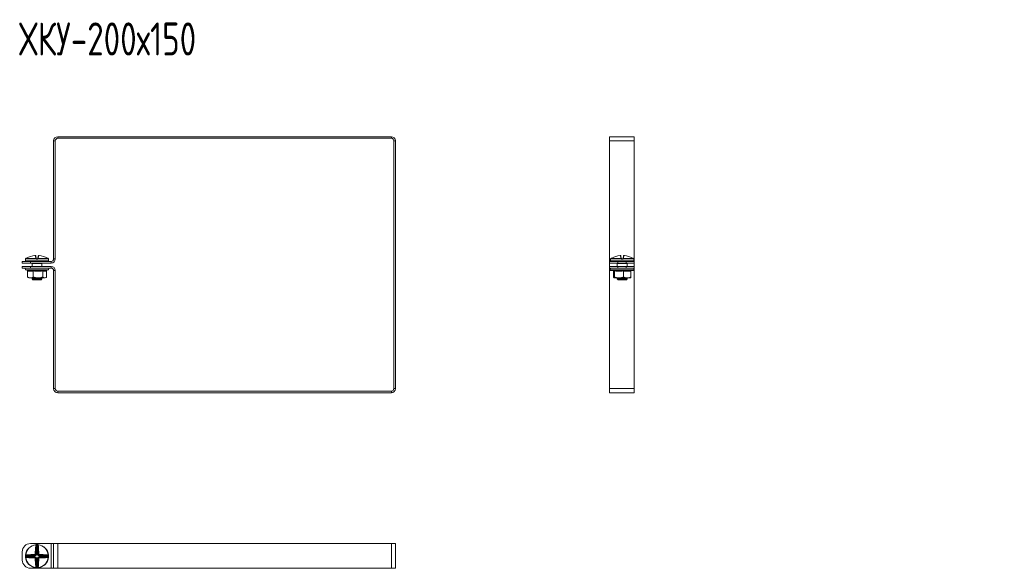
# Model space of a CAD drawing. Header units: millimetres. Extents: x -4 to 1414, y -1299 to 295.
# Tile 2 of 8: x -3 to 593, y -853 to -521. Entities that reach past the tile are written whole.
import ezdxf

# ---------------------------------------------------------------- set-up
doc = ezdxf.new("R2010")
doc.units = ezdxf.units.MM
doc.styles.add('SLDTEXTSTYLE0', font='TXT', dxfattribs={"width": 0.7, "bigfont": 'bigfont'})

msp = doc.modelspace()

# ---------------------------------------------------------------- linework, layer by layer
at = {"color": 7, "linetype": 'Continuous', "lineweight": 15}
for p, q in [((17.29, -665.84), (17.29, -594.34)), ((18.29, -594.34), (17.29, -594.34)), ((18.29, -665.84), (18.29, -594.34)), ((19.79, -591.84), (19.79, -592.84)), ((19.79, -591.84), (221.79, -591.84)), ((19.79, -592.84), (221.79, -592.84)), ((221.79, -592.84), (221.79, -591.84)), ((224.29, -594.34), (223.29, -594.34)), ((223.29, -594.34), (223.29, -744.34)), ((224.29, -594.34), (224.29, -744.34)), ((368.88, -591.84), (353.88, -591.84)), ((353.88, -594.34), (353.88, -591.84)), ((368.88, -594.34), (353.88, -594.34)), ((353.88, -665.84), (353.88, -594.34)), ((368.88, -594.34), (368.88, -591.84)), ((368.88, -665.84), (368.88, -594.34)), ((-1.71, -668.34), (-1.71, -667.34)), ((-1.71, -667.34), (3.29, -667.34)), ((0.21, -665.93), (0.21, -666.93)), ((0.24, -665.78), (0.24, -665.79)), ((6.59, -665.82), (0.24, -665.82)), ((0.36, -665.6), (6.6, -665.6)), ((0.37, -665.6), (0.36, -665.6)), ((13.96, -667.18), (0.46, -667.18)), ((3.29, -667.34), (3.29, -668.34)), ((3.29, -667.34), (15.79, -667.34)), ((4.26, -667.34), (4.26, -667.18)), ((6.42, -665.29), (6.15, -663.78)), ((6.42, -663.99), (6.68, -665.47)), ((7.52, -665.93), (6.91, -665.93)), ((6.92, -665.68), (7.5, -665.68)), ((7.75, -665.47), (8.01, -663.99)), ((7.83, -665.6), (14.07, -665.6)), ((14.19, -665.82), (7.84, -665.82)), ((8.28, -663.78), (8.01, -665.29)), ((10.17, -667.34), (10.17, -667.18)), ((14.07, -665.6), (14.06, -665.6)), ((14.19, -665.79), (14.19, -665.82)), ((14.21, -666.93), (14.21, -665.93)), ((15.79, -668.34), (15.79, -667.34)), ((17.29, -665.84), (18.29, -665.84)), ((353.88, -667.34), (353.88, -665.84)), ((353.88, -668.34), (353.88, -667.34)), ((353.88, -667.34), (358.88, -667.34)), ((354.56, -665.93), (354.56, -666.93)), ((354.59, -665.78), (354.59, -665.79)), ((360.93, -665.82), (354.59, -665.82)), ((354.71, -665.6), (360.94, -665.6)), ((354.71, -665.6), (354.71, -665.6)), ((368.31, -667.18), (354.81, -667.18)), ((358.6, -667.18), (358.6, -667.34)), ((358.88, -667.34), (358.88, -668.34)), ((363.88, -667.34), (358.88, -667.34)), ((360.76, -665.29), (360.49, -663.78)), ((360.76, -663.99), (361.02, -665.47)), ((361.86, -665.93), (361.26, -665.93)), ((361.27, -665.68), (361.85, -665.68)), ((362.09, -665.47), (362.36, -663.99)), ((362.17, -665.6), (368.41, -665.6)), ((368.53, -665.82), (362.18, -665.82)), ((362.62, -663.78), (362.36, -665.29)), ((363.88, -668.34), (363.88, -667.34)), ((363.88, -667.34), (368.88, -667.34)), ((364.51, -667.18), (364.51, -667.34)), ((368.41, -665.6), (368.4, -665.6)), ((368.53, -665.79), (368.53, -665.82)), ((368.56, -666.93), (368.56, -665.93)), ((368.88, -667.34), (368.88, -665.84)), ((368.88, -667.34), (368.88, -668.34)), ((3.29, -668.34), (-1.71, -668.34)), ((-1.71, -671.34), (-1.71, -670.34)), ((-1.71, -670.34), (3.29, -670.34)), ((3.29, -671.34), (-1.71, -671.34)), ((0.49, -672.44), (1.29, -672.73)), ((1.48, -673.06), (1.48, -676.74)), ((3.29, -668.34), (15.79, -668.34)), ((3.29, -670.34), (3.29, -671.34)), ((15.79, -670.34), (3.29, -670.34)), ((15.79, -671.34), (3.29, -671.34)), ((4.21, -668.53), (4.21, -670.34)), ((6.18, -668.63), (4.4, -668.63)), ((5.41, -668.38), (4.51, -668.38)), ((4.96, -673.06), (4.96, -676.74)), ((5.61, -668.38), (5.41, -668.38)), ((10.03, -668.63), (8.25, -668.63)), ((9.91, -668.38), (9.02, -668.38)), ((10.21, -670.34), (10.21, -668.53)), ((10.27, -668.37), (10.27, -668.38)), ((10.69, -673.06), (10.69, -676.74)), ((12.92, -672.81), (13.94, -672.44)), ((12.94, -673.06), (12.94, -676.74)), ((15.79, -671.34), (15.79, -670.34)), ((17.29, -744.34), (17.29, -672.84)), ((18.29, -672.84), (17.29, -672.84)), ((18.29, -744.34), (18.29, -672.84)), ((358.88, -668.34), (353.88, -668.34)), ((353.88, -668.34), (353.88, -670.34)), ((353.88, -671.34), (353.88, -670.34)), ((353.88, -670.34), (358.88, -670.34)), ((358.88, -671.34), (353.88, -671.34)), ((353.88, -672.84), (353.88, -671.34)), ((353.88, -744.34), (353.88, -672.84)), ((354.83, -672.44), (356.28, -672.97)), ((356.22, -672.95), (356.24, -673.06)), ((356.24, -673.06), (356.24, -676.74)), ((356.95, -673.06), (356.95, -676.74)), ((358.56, -668.53), (358.56, -670.34)), ((360.52, -668.63), (358.74, -668.63)), ((359.75, -668.38), (358.86, -668.38)), ((363.88, -668.34), (358.88, -668.34)), ((358.88, -670.34), (358.88, -671.34)), ((363.88, -670.34), (358.88, -670.34)), ((363.88, -671.34), (358.88, -671.34)), ((359.95, -668.38), (359.75, -668.38)), ((362.26, -673.06), (362.26, -676.74)), ((364.37, -668.63), (362.59, -668.63)), ((364.26, -668.38), (363.37, -668.38)), ((368.88, -668.34), (363.88, -668.34)), ((363.88, -671.34), (363.88, -670.34)), ((363.88, -670.34), (368.88, -670.34)), ((368.88, -671.34), (363.88, -671.34)), ((364.56, -670.34), (364.56, -668.53)), ((364.61, -668.37), (364.61, -668.38)), ((366.87, -673.06), (366.87, -676.74)), ((366.89, -672.95), (368.28, -672.44)), ((368.88, -668.34), (368.88, -670.34)), ((368.88, -670.34), (368.88, -671.34)), ((368.88, -672.84), (368.88, -671.34)), ((368.88, -744.34), (368.88, -672.84)), ((1.78, -677.01), (2.21, -677.34)), ((2.21, -677.34), (3.22, -677.34)), ((3.22, -677.34), (7.83, -677.34)), ((4.21, -677.34), (4.21, -677.88)), ((4.21, -677.88), (4.71, -678.38)), ((4.21, -677.88), (10.21, -677.88)), ((9.71, -678.38), (4.71, -678.38)), ((7.83, -677.34), (11.82, -677.34)), ((9.71, -678.38), (10.21, -677.88)), ((10.21, -677.88), (10.21, -677.34)), ((11.82, -677.34), (12.21, -677.34)), ((12.21, -677.34), (12.65, -677.01)), ((359.61, -677.34), (356.6, -677.34)), ((358.56, -677.34), (358.56, -677.88)), ((358.56, -677.88), (359.06, -678.38)), ((358.56, -677.88), (364.56, -677.88)), ((364.06, -678.38), (359.06, -678.38)), ((359.61, -677.34), (364.57, -677.34)), ((364.06, -678.38), (364.56, -677.88)), ((364.56, -677.88), (364.56, -677.34)), ((364.57, -677.34), (366.56, -677.34)), ((17.29, -744.34), (18.29, -744.34)), ((223.29, -744.34), (224.29, -744.34)), ((368.88, -744.34), (353.88, -744.34)), ((353.88, -746.84), (353.88, -744.34)), ((368.88, -746.84), (368.88, -744.34)), ((19.79, -745.84), (19.79, -746.84)), ((221.79, -745.84), (19.79, -745.84)), ((221.79, -746.84), (19.79, -746.84)), ((221.79, -746.84), (221.79, -745.84)), ((368.88, -746.84), (353.88, -746.84)), ((3.29, -838.06), (15.79, -838.06)), ((6.59, -838.77), (6.6, -838.89)), ((6.68, -844.71), (6.68, -839.56)), ((6.91, -838.75), (6.92, -839)), ((6.92, -839), (6.92, -844.71)), ((7.52, -838.75), (7.5, -839)), ((7.5, -844.71), (7.5, -839)), ((7.75, -839.56), (7.75, -844.71)), ((7.84, -838.77), (7.83, -838.89)), ((15.79, -853.06), (15.79, -838.06)), ((15.79, -838.06), (17.29, -838.06)), ((17.29, -853.06), (17.29, -838.06)), ((17.29, -838.06), (19.79, -838.06)), ((19.79, -853.06), (19.79, -838.06)), ((19.79, -838.06), (221.79, -838.06)), ((221.79, -853.06), (221.79, -838.06)), ((221.79, -838.06), (224.29, -838.06)), ((224.29, -853.06), (224.29, -838.06)), ((-1.71, -848.06), (-1.71, -843.06)), ((0.47, -845.45), (0.22, -845.44)), ((0.47, -846.03), (0.22, -846.04)), ((0.24, -845.11), (0.36, -845.12)), ((0.24, -846.37), (0.36, -846.35)), ((6.19, -845.45), (0.47, -845.45)), ((0.47, -846.03), (6.19, -846.03)), ((1.04, -845.2), (6.19, -845.2)), ((6.19, -846.28), (1.04, -846.28)), ((6.19, -845.2), (5.92, -844.94)), ((5.92, -846.54), (6.19, -846.28)), ((6.19, -845.2), (6.19, -845.45)), ((6.19, -846.28), (6.19, -846.03)), ((6.42, -844.45), (6.68, -844.71)), ((6.68, -844.71), (6.92, -844.71)), ((7.75, -844.71), (7.5, -844.71)), ((7.75, -844.71), (8.01, -844.45)), ((8.5, -844.94), (8.24, -845.2)), ((8.24, -845.2), (13.39, -845.2)), ((8.24, -845.2), (8.24, -845.45)), ((13.96, -845.45), (8.24, -845.45)), ((8.24, -846.03), (8.24, -846.28)), ((8.24, -846.03), (13.96, -846.03)), ((8.24, -846.28), (8.5, -846.54)), ((13.39, -846.28), (8.24, -846.28)), ((14.21, -845.44), (13.96, -845.45)), ((14.21, -846.04), (13.96, -846.03)), ((14.19, -845.11), (14.07, -845.12)), ((14.19, -846.37), (14.07, -846.35)), ((6.68, -846.77), (6.42, -847.03)), ((6.68, -851.91), (6.68, -846.77)), ((6.68, -846.77), (6.92, -846.77)), ((6.92, -852.48), (6.91, -852.73)), ((6.92, -846.77), (6.92, -852.48)), ((7.5, -846.77), (7.75, -846.77)), ((7.5, -852.48), (7.5, -846.77)), ((7.5, -852.48), (7.52, -852.73)), ((8.01, -847.03), (7.75, -846.77)), ((7.75, -846.77), (7.75, -851.91)), ((3.29, -853.06), (15.79, -853.06)), ((6.59, -852.71), (6.6, -852.59)), ((7.84, -852.71), (7.83, -852.59)), ((15.79, -853.06), (17.29, -853.06)), ((17.29, -853.06), (19.79, -853.06)), ((19.79, -853.06), (221.79, -853.06)), ((221.79, -853.06), (224.29, -853.06))]:
    msp.add_line(p, q, dxfattribs=at)
at = {"color": 8, "linetype": 'Continuous', "lineweight": 15}
for p, q in [((0.22, -665.93), (0.21, -665.93)), ((0.21, -666.93), (14.21, -666.93)), ((0.24, -665.82), (0.24, -665.79)), ((14.21, -665.93), (14.21, -665.93)), ((354.57, -665.84), (353.88, -665.84)), ((354.56, -665.93), (354.56, -665.93)), ((354.56, -666.93), (368.56, -666.93)), ((354.59, -665.82), (354.59, -665.79)), ((368.88, -665.84), (368.54, -665.84)), ((368.56, -665.93), (368.55, -665.93)), ((13.94, -672.44), (0.49, -672.44)), ((4.44, -668.39), (4.3, -668.42)), ((4.51, -668.38), (4.51, -668.34)), ((5.41, -668.38), (5.41, -668.34)), ((9.02, -668.38), (9.02, -668.34)), ((9.91, -668.38), (9.91, -668.34)), ((355.93, -672.84), (353.88, -672.84)), ((358.93, -672.44), (354.83, -672.44)), ((358.78, -668.39), (358.64, -668.42)), ((358.86, -668.34), (358.86, -668.38)), ((368.28, -672.44), (358.93, -672.44)), ((359.75, -668.34), (359.75, -668.38)), ((363.37, -668.34), (363.37, -668.38)), ((364.26, -668.34), (364.26, -668.38)), ((368.88, -672.84), (367.19, -672.84))]:
    msp.add_line(p, q, dxfattribs=at)
at = {"color": 8, "linetype": 'Continuous', "lineweight": 15, "flags": 128}
for points in [[(0.23, -665.84), (0.23, -665.88), (0.22, -665.93)], [(14.21, -665.93), (14.2, -665.88), (14.19, -665.83)], [(354.56, -665.93), (354.57, -665.88), (354.58, -665.83)], [(368.54, -665.84), (368.55, -665.88), (368.55, -665.93)]]:
    msp.add_lwpolyline(points, dxfattribs=at)
at = {"color": 7, "linetype": 'Continuous', "lineweight": 15, "flags": 128}
for points in [[(6.59, -838.77), (6.62, -838.77), (6.65, -838.78), (6.68, -838.8), (6.71, -838.84), (6.73, -838.87), (6.75, -838.92), (6.76, -838.97), (6.77, -839.02)], [(7.66, -839.02), (7.67, -838.97), (7.68, -838.92), (7.7, -838.87), (7.72, -838.84), (7.75, -838.8), (7.78, -838.78), (7.81, -838.77), (7.84, -838.77)], [(0.49, -845.29), (0.44, -845.29), (0.39, -845.27), (0.35, -845.26), (0.31, -845.23), (0.28, -845.21), (0.26, -845.18), (0.25, -845.15), (0.24, -845.11)], [(0.24, -846.37), (0.25, -846.33), (0.26, -846.3), (0.28, -846.27), (0.31, -846.24), (0.35, -846.22), (0.39, -846.2), (0.44, -846.19), (0.49, -846.19)], [(14.19, -845.11), (14.18, -845.15), (14.17, -845.18), (14.15, -845.21), (14.12, -845.23), (14.08, -845.26), (14.04, -845.27), (13.99, -845.29), (13.94, -845.29)], [(13.94, -846.19), (13.99, -846.19), (14.04, -846.2), (14.08, -846.22), (14.12, -846.24), (14.15, -846.27), (14.17, -846.3), (14.18, -846.33), (14.19, -846.37)], [(6.77, -852.46), (6.76, -852.51), (6.75, -852.56), (6.73, -852.61), (6.71, -852.64), (6.68, -852.67), (6.65, -852.7), (6.62, -852.71), (6.59, -852.71)], [(7.84, -852.71), (7.81, -852.71), (7.78, -852.7), (7.75, -852.67), (7.72, -852.64), (7.7, -852.61), (7.68, -852.56), (7.67, -852.51), (7.66, -852.46)]]:
    msp.add_lwpolyline(points, dxfattribs=at)
at = {"color": 7, "linetype": 'Continuous', "lineweight": 15}
for centre, radius, start, end in [((19.79, -594.34), 2.5, 90, 180), ((19.79, -594.34), 1.5, 90, 180), ((221.79, -594.34), 2.5, 0, 90), ((221.79, -594.34), 1.5, 0, 90), ((0.46, -665.93), 0.25, 155.8256, 180), ((0.46, -666.93), 0.25, 180, 270), ((0.49, -665.82), 0.25, 119.54479, 173.62669), ((0.49, -665.81), 0.25, 121.43613, 180.04078), ((7.21, -677.06), 13.34, 95.61655, 118.10572), ((3.55, -667.43), 0.25, 20, 90), ((6.17, -664.03), 0.249, 10.12559, 94.81347), ((6.45, -665.52), 0.233, 13.4875, 98.5562), ((8.28, -665.79), 1.69, 173.49277, 180.74942), ((7.39, -666.37), 0.978, 129.66767, 145.21361), ((6.67, -665.76), 0.172, 54.20519, 113.05313), ((8.38, -665.86), 1.46, 172.63211, 182.44391), ((6.05, -665.86), 1.46, 357.55609, 7.36789), ((7.76, -665.76), 0.172, 66.94687, 125.79481), ((7.04, -666.37), 0.978, 34.78639, 50.33233), ((7.98, -665.52), 0.233, 81.4438, 166.5125), ((6.15, -665.79), 1.69, 359.25058, 6.50723), ((8.26, -664.03), 0.249, 85.18653, 169.87441), ((7.22, -677.06), 13.34, 61.89428, 84.38345), ((10.88, -667.43), 0.25, 90, 160), ((13.96, -666.93), 0.25, 270, 0), ((13.94, -665.82), 0.25, 6.37331, 60.45521), ((13.94, -665.81), 0.25, 359.95922, 58.56387), ((13.96, -665.93), 0.25, 0, 25.41948), ((15.79, -665.84), 1.5, 270, 0), ((15.79, -665.84), 2.5, 270, 0), ((354.81, -665.93), 0.25, 155.8256, 180), ((354.81, -666.93), 0.25, 180, 270), ((354.83, -665.82), 0.25, 119.54479, 173.62669), ((354.84, -665.81), 0.25, 121.43613, 180.04078), ((361.55, -677.06), 13.34, 95.61655, 118.10572), ((357.9, -667.43), 0.25, 20, 90), ((360.51, -664.03), 0.249, 10.12559, 94.81347), ((360.79, -665.52), 0.233, 13.4875, 98.5562), ((362.62, -665.79), 1.69, 173.49277, 180.74942), ((361.74, -666.37), 0.978, 129.66767, 145.21361), ((361.01, -665.76), 0.172, 54.20519, 113.05313), ((362.72, -665.86), 1.46, 172.63211, 182.44391), ((360.4, -665.86), 1.46, 357.55609, 7.36789), ((362.11, -665.76), 0.172, 66.94687, 125.79481), ((361.38, -666.37), 0.978, 34.78639, 50.33233), ((362.32, -665.52), 0.233, 81.4438, 166.5125), ((360.49, -665.79), 1.69, 359.25058, 6.50723), ((362.6, -664.03), 0.249, 85.18653, 169.87441), ((361.57, -677.06), 13.34, 61.89428, 84.38345), ((365.22, -667.43), 0.25, 90, 160), ((368.31, -666.93), 0.25, 270, 0), ((368.28, -665.82), 0.25, 6.37331, 60.45521), ((368.28, -665.81), 0.25, 359.95922, 58.56387), ((368.31, -665.93), 0.25, 0, 25.41948), ((0.68, -671.91), 0.567, 90, 250), ((4.14, -668.62), 0.255, 359.48369, 53.14311), ((4.51, -667.88), 0.5, 248.27791, 270), ((5.69, -668.61), 0.492, 358.02677, 22.60306), ((8.74, -668.61), 0.492, 157.39694, 181.97323), ((9.91, -667.88), 0.5, 270, 291.72209), ((10.28, -668.62), 0.255, 126.85689, 180.51631), ((13.75, -671.91), 0.567, 290, 90), ((15.79, -672.84), 2.5, 0, 90), ((15.79, -672.84), 1.5, 0, 90), ((355.02, -671.91), 0.567, 90, 250), ((358.49, -668.62), 0.255, 359.48369, 53.14311), ((358.86, -667.88), 0.5, 248.27791, 270), ((360.03, -668.61), 0.492, 358.02677, 22.60306), ((363.09, -668.61), 0.492, 157.39694, 181.97323), ((364.26, -667.88), 0.5, 270, 291.72209), ((364.63, -668.62), 0.255, 126.85689, 180.51631), ((368.09, -671.91), 0.567, 290, 90), ((19.79, -744.34), 2.5, 180, 270), ((19.79, -744.34), 1.5, 180, 270), ((221.79, -744.34), 2.5, 270, 0), ((221.79, -744.34), 1.5, 270, 0), ((3.29, -843.06), 5, 90, 180), ((7.21, -845.74), 7, 95.12881, 174.87119), ((7.21, -845.74), 6.88, 95.12881, 174.87119), ((71.97, -845.45), 65.83, 174.77057, 179.11129), ((6.44, -839.74), 0.293, 36.18979, 94.92482), ((70.99, -845.45), 64.59, 174.77057, 179.11129), ((6.35, -839.39), 0.561, 41.55275, 63.35157), ((7.21, -845.74), 7, 87.53573, 92.46427), ((7.21, -845.74), 6.75, 87.53573, 92.46427), ((8.08, -839.39), 0.561, 116.64843, 138.44725), ((7.99, -839.74), 0.293, 85.07518, 143.81021), ((-56.57, -845.45), 64.59, 0.88871, 5.22943), ((7.21, -845.74), 6.88, 5.12881, 84.87119), ((7.21, -845.74), 7, 5.12881, 84.87119), ((-57.54, -845.45), 65.83, 0.88871, 5.22943), ((7.21, -845.74), 7, 177.53573, 182.46427), ((7.21, -845.74), 7, 185.12881, 264.87119), ((0.86, -844.87), 0.561, 206.64843, 228.44725), ((0.86, -846.61), 0.561, 131.55275, 153.35157), ((7.21, -845.74), 6.88, 185.12881, 264.87119), ((7.21, -845.74), 6.75, 177.53573, 182.46427), ((6.92, -910.49), 65.83, 90.88871, 95.22943), ((1.21, -844.97), 0.293, 175.07518, 233.81021), ((1.21, -846.51), 0.293, 126.18979, 184.92482), ((6.92, -780.98), 65.83, 264.77057, 269.11129), ((6.93, -909.52), 64.59, 90.88871, 95.22943), ((6.93, -781.96), 64.59, 264.77057, 269.11129), ((6.91, -844.72), 1.01, 177.69724, 192.94716), ((6.91, -846.76), 1.01, 167.05284, 182.30276), ((6.19, -845.43), 1.01, 77.05284, 92.30276), ((7.21, -845.74), 6.88, 275.12881, 354.87119), ((7.21, -845.74), 7, 275.12881, 354.87119), ((8.24, -845.43), 1.01, 87.69724, 102.94716), ((7.52, -844.72), 1.01, 347.05284, 2.30276), ((7.5, -909.52), 64.59, 84.77057, 89.11129), ((7.5, -781.96), 64.59, 270.88871, 275.22943), ((7.52, -846.76), 1.01, 357.69724, 12.94716), ((7.51, -910.49), 65.83, 84.77057, 89.11129), ((7.51, -780.98), 65.83, 270.88871, 275.22943), ((13.22, -844.97), 0.293, 306.18979, 4.92482), ((13.22, -846.51), 0.293, 355.07518, 53.81021), ((13.57, -844.87), 0.561, 311.55275, 333.35157), ((13.57, -846.61), 0.561, 26.64843, 48.44725), ((7.21, -845.74), 6.75, 357.53573, 2.46427), ((7.21, -845.74), 7, 357.53573, 2.46427), ((3.29, -848.06), 5, 180, 270), ((6.19, -846.05), 1.01, 267.69724, 282.94716), ((71.97, -846.03), 65.83, 180.88871, 185.22943), ((70.99, -846.03), 64.59, 180.88871, 185.22943), ((6.44, -851.74), 0.293, 265.07518, 323.81021), ((6.35, -852.09), 0.561, 296.64843, 318.44725), ((7.21, -845.74), 6.75, 267.53573, 272.46427), ((8.08, -852.09), 0.561, 221.55275, 243.35157), ((-56.57, -846.03), 64.59, 354.77057, 359.11129), ((7.99, -851.74), 0.293, 216.18979, 274.92482), ((8.24, -846.05), 1.01, 257.05284, 272.30276), ((-57.54, -846.03), 65.83, 354.77057, 359.11129), ((7.21, -845.74), 7, 267.53573, 272.46427)]:
    msp.add_arc(centre, radius, start, end, dxfattribs=at)
at = {"color": 8, "linetype": 'Continuous', "lineweight": 15}
for centre, radius, start, end in [((4.53, -668.01), 0.47, 224.34279, 240.18334), ((4.97, -667.84), 1.31, 333.65437, 337.46817), ((9.46, -667.84), 1.31, 202.53183, 206.34563), ((9.9, -668.01), 0.47, 299.81666, 315.65721), ((358.87, -668.01), 0.47, 224.34279, 240.18334), ((359.31, -667.84), 1.31, 333.65437, 337.46817), ((363.8, -667.84), 1.31, 202.53183, 206.34563), ((364.24, -668.01), 0.47, 299.81666, 315.65721)]:
    msp.add_arc(centre, radius, start, end, dxfattribs=at)
at = {"color": 7, "linetype": 'Continuous', "lineweight": 15}
for centre, major_axis, ratio, start_param, end_param in [((4.35, -667.43), (0.564, -0.091), 0.124069, 1.757057, 3.210607), ((10.08, -667.43), (0.564, 0.091), 0.124069, 6.214171, 7.667721), ((358.69, -667.43), (0.564, -0.091), 0.124069, 1.757057, 3.210607), ((364.42, -667.43), (0.564, 0.091), 0.124069, 6.214171, 7.667721), ((6.16, -844.69), (0.375, -0.375), 0.942694, 5.512866, 7.053504), ((6.16, -844.69), (0.547, -0.547), 0.970288, 5.512866, 7.053504), ((6.16, -846.79), (0.547, 0.547), 0.970288, 5.512866, 7.053504), ((6.16, -846.79), (0.375, 0.375), 0.942694, 5.512866, 7.053504), ((8.27, -844.69), (-0.547, -0.547), 0.970288, 5.512866, 7.053504), ((8.27, -846.79), (-0.547, 0.547), 0.970288, 5.512866, 7.053504), ((8.27, -844.69), (0.375, 0.375), 0.942694, 2.371274, 3.911912), ((8.27, -846.79), (0.375, -0.375), 0.942694, 2.371274, 3.911912)]:
    msp.add_ellipse(centre, major_axis=major_axis, ratio=ratio, start_param=start_param, end_param=end_param, dxfattribs=at)
for points, knots in [([(0.24, -665.82), (0.24, -665.82), (0.24, -665.85), (0.23, -665.91), (0.22, -665.92), (0.22, -665.93)], [0, 0, 0, 0, 0.003073, 0.499692, 1, 1, 1, 1]), ([(0.24, -665.78), (0.24, -665.8), (0.24, -665.83), (0.23, -665.85), (0.23, -665.86), (0.24, -665.85), (0.24, -665.85)], [0, 0, 0, 0, 0.353823, 0.693378, 0.938253, 1, 1, 1, 1]), ([(0.92, -665.29), (0.77, -665.38), (0.57, -665.48), (0.4, -665.58), (0.36, -665.6)], [0, 0, 0, 0, 0.770897, 1, 1, 1, 1]), ([(6.41, -663.98), (6.41, -663.97), (6.41, -663.93), (6.38, -663.88), (6.33, -663.83), (6.28, -663.8), (6.23, -663.78), (6.18, -663.78), (6.12, -663.77), (6.03, -663.77), (5.94, -663.78), (5.9, -663.78), (5.89, -663.78)], [0, 0, 0, 0, 0.0375977, 0.1572667, 0.2559334, 0.342451, 0.4202602, 0.4958888, 0.6009859, 0.8002864, 0.9621256, 1, 1, 1, 1]), ([(6.15, -663.78), (6.15, -663.78), (6.14, -663.78), (6.1, -663.77), (6.03, -663.77), (5.96, -663.78), (5.92, -663.78), (5.9, -663.78)], [0, 0, 0, 0, 0.218399, 0.436827, 0.654626, 0.872181, 1, 1, 1, 1]), ([(6.6, -665.6), (6.58, -665.58), (6.47, -665.48), (6.44, -665.38), (6.42, -665.29)], [0, 0, 0, 0, 0.229103, 1, 1, 1, 1]), ([(6.91, -665.93), (6.86, -665.92), (6.74, -665.91), (6.63, -665.85), (6.59, -665.82), (6.59, -665.82)], [0, 0, 0, 0, 0.500308, 0.996927, 1, 1, 1, 1]), ([(6.68, -665.47), (6.69, -665.51), (6.7, -665.56), (6.76, -665.61), (6.77, -665.62)], [0, 0, 0, 0, 0.781937, 1, 1, 1, 1]), ([(6.77, -665.62), (6.77, -665.62), (6.79, -665.64), (6.84, -665.67), (6.9, -665.67), (6.92, -665.68)], [0, 0, 0, 0, 0.003106, 0.502169, 1, 1, 1, 1]), ([(7.5, -665.68), (7.53, -665.67), (7.59, -665.67), (7.64, -665.64), (7.66, -665.62)], [0, 0, 0, 0, 0.497853, 1, 1, 1, 1]), ([(7.84, -665.82), (7.84, -665.82), (7.79, -665.85), (7.69, -665.91), (7.57, -665.92), (7.52, -665.93)], [0, 0, 0, 0, 0.0030731, 0.4996924, 1, 1, 1, 1]), ([(7.66, -665.62), (7.67, -665.61), (7.73, -665.56), (7.74, -665.51), (7.75, -665.47)], [0, 0, 0, 0, 0.218063, 1, 1, 1, 1]), ([(8.01, -665.29), (7.99, -665.38), (7.96, -665.48), (7.85, -665.58), (7.83, -665.6)], [0, 0, 0, 0, 0.770897, 1, 1, 1, 1]), ([(8.52, -663.78), (8.5, -663.78), (8.45, -663.78), (8.36, -663.77), (8.28, -663.77), (8.21, -663.78), (8.15, -663.8), (8.09, -663.84), (8.04, -663.9), (8.01, -663.96), (8.01, -663.99), (8.01, -663.99)], [0, 0, 0, 0, 0.066923, 0.2381, 0.430282, 0.538321, 0.635628, 0.739505, 0.862235, 0.996759, 1, 1, 1, 1]), ([(8.53, -663.78), (8.5, -663.78), (8.44, -663.78), (8.37, -663.77), (8.31, -663.77), (8.28, -663.78), (8.28, -663.78), (8.28, -663.78)], [0, 0, 0, 0, 0.218399, 0.436827, 0.654626, 0.872181, 1, 1, 1, 1]), ([(14.07, -665.6), (14.03, -665.58), (13.86, -665.48), (13.66, -665.38), (13.51, -665.29)], [0, 0, 0, 0, 0.229103, 1, 1, 1, 1]), ([(14.19, -665.85), (14.19, -665.85), (14.2, -665.85), (14.19, -665.84), (14.19, -665.82), (14.19, -665.79), (14.19, -665.78)], [0, 0, 0, 0, 0.155537, 0.398496, 0.791313, 1, 1, 1, 1]), ([(14.21, -665.93), (14.21, -665.92), (14.2, -665.91), (14.19, -665.85), (14.19, -665.82), (14.19, -665.82)], [0, 0, 0, 0, 0.500308, 0.996927, 1, 1, 1, 1]), ([(354.59, -665.82), (354.59, -665.82), (354.58, -665.85), (354.57, -665.91), (354.57, -665.92), (354.56, -665.93)], [0, 0, 0, 0, 0.0030731, 0.4996924, 1, 1, 1, 1]), ([(354.59, -665.78), (354.58, -665.8), (354.58, -665.83), (354.58, -665.85), (354.58, -665.85), (354.58, -665.85)], [0, 0, 0, 0, 0.427098, 0.836973, 1, 1, 1, 1]), ([(355.26, -665.29), (355.11, -665.38), (354.92, -665.48), (354.74, -665.58), (354.71, -665.6)], [0, 0, 0, 0, 0.7708973, 1, 1, 1, 1]), ([(360.75, -663.98), (360.75, -663.97), (360.75, -663.93), (360.72, -663.88), (360.67, -663.83), (360.62, -663.8), (360.57, -663.78), (360.52, -663.78), (360.46, -663.77), (360.38, -663.77), (360.28, -663.78), (360.24, -663.78), (360.23, -663.78)], [0, 0, 0, 0, 0.037319, 0.157023, 0.255718, 0.342261, 0.420093, 0.495743, 0.600871, 0.800229, 0.962115, 1, 1, 1, 1]), ([(360.49, -663.78), (360.49, -663.78), (360.48, -663.78), (360.44, -663.77), (360.37, -663.77), (360.3, -663.78), (360.26, -663.78), (360.24, -663.78)], [0, 0, 0, 0, 0.2183992, 0.436827, 0.6546258, 0.8721812, 1, 1, 1, 1]), ([(360.94, -665.6), (360.92, -665.58), (360.81, -665.48), (360.78, -665.38), (360.76, -665.29)], [0, 0, 0, 0, 0.229103, 1, 1, 1, 1]), ([(361.26, -665.93), (361.2, -665.92), (361.08, -665.91), (360.98, -665.85), (360.93, -665.82), (360.93, -665.82)], [0, 0, 0, 0, 0.500308, 0.996927, 1, 1, 1, 1]), ([(361.02, -665.47), (361.03, -665.51), (361.04, -665.56), (361.1, -665.61), (361.11, -665.62)], [0, 0, 0, 0, 0.781937, 1, 1, 1, 1]), ([(361.11, -665.62), (361.11, -665.62), (361.13, -665.64), (361.18, -665.67), (361.24, -665.67), (361.27, -665.68)], [0, 0, 0, 0, 0.003106, 0.502169, 1, 1, 1, 1]), ([(361.85, -665.68), (361.88, -665.67), (361.93, -665.67), (361.98, -665.64), (362, -665.62)], [0, 0, 0, 0, 0.497853, 1, 1, 1, 1]), ([(362.18, -665.82), (362.18, -665.82), (362.14, -665.85), (362.03, -665.91), (361.92, -665.92), (361.86, -665.93)], [0, 0, 0, 0, 0.003073, 0.499692, 1, 1, 1, 1]), ([(362, -665.62), (362.02, -665.61), (362.07, -665.56), (362.08, -665.51), (362.09, -665.47)], [0, 0, 0, 0, 0.218063, 1, 1, 1, 1]), ([(362.36, -665.29), (362.33, -665.38), (362.3, -665.48), (362.2, -665.58), (362.17, -665.6)], [0, 0, 0, 0, 0.770897, 1, 1, 1, 1]), ([(362.86, -663.78), (362.85, -663.78), (362.79, -663.78), (362.7, -663.77), (362.62, -663.77), (362.56, -663.78), (362.5, -663.8), (362.43, -663.84), (362.38, -663.9), (362.36, -663.96), (362.36, -663.99), (362.36, -663.99)], [0, 0, 0, 0, 0.066923, 0.2381, 0.430282, 0.538321, 0.635628, 0.739505, 0.862235, 0.996759, 1, 1, 1, 1]), ([(362.87, -663.78), (362.84, -663.78), (362.79, -663.78), (362.71, -663.77), (362.65, -663.77), (362.63, -663.78), (362.62, -663.78), (362.62, -663.78)], [0, 0, 0, 0, 0.218399, 0.436827, 0.654626, 0.872181, 1, 1, 1, 1]), ([(368.41, -665.6), (368.37, -665.58), (368.2, -665.48), (368, -665.38), (367.85, -665.29)], [0, 0, 0, 0, 0.229103, 1, 1, 1, 1]), ([(368.54, -665.85), (368.54, -665.85), (368.54, -665.85), (368.54, -665.84), (368.53, -665.82), (368.53, -665.79), (368.53, -665.78)], [0, 0, 0, 0, 0.0437478, 0.3188698, 0.7636875, 1, 1, 1, 1]), ([(368.55, -665.93), (368.55, -665.92), (368.54, -665.91), (368.53, -665.85), (368.53, -665.82), (368.53, -665.82)], [0, 0, 0, 0, 0.500308, 0.996927, 1, 1, 1, 1]), ([(1.19, -672.68), (1.34, -672.72), (1.77, -672.85), (2.5, -672.98), (3.33, -672.99), (4.12, -672.89), (4.6, -672.75), (4.85, -672.68)], [0, 0, 0, 0, 0.117987, 0.354133, 0.592326, 0.795595, 1, 1, 1, 1]), ([(1.48, -673.06), (1.48, -673.02), (1.47, -672.94), (1.41, -672.83), (1.32, -672.74), (1.24, -672.7), (1.2, -672.68), (1.19, -672.68)], [0, 0, 0, 0, 0.236184, 0.471397, 0.732465, 0.992086, 1, 1, 1, 1]), ([(4.96, -673.06), (4.68, -673.13), (4.11, -673.27), (3.24, -673.34), (2.36, -673.28), (1.78, -673.13), (1.48, -673.06)], [0, 0, 0, 0, 0.2452513, 0.4921305, 0.7450212, 1, 1, 1, 1]), ([(4.16, -668.38), (4.17, -668.38), (4.17, -668.38), (4.16, -668.37), (4.17, -668.38), (4.16, -668.37), (4.16, -668.37)], [0, 0, 0, 0, 0.715224, 0.941699, 0.991382, 1, 1, 1, 1]), ([(4.18, -668.41), (4.19, -668.41), (4.19, -668.41), (4.19, -668.41), (4.19, -668.41)], [0, 0, 0, 0, 0.701624, 1, 1, 1, 1]), ([(4.3, -668.42), (4.26, -668.42), (4.19, -668.42), (4.19, -668.41), (4.19, -668.41)], [0, 0, 0, 0, 0.459517, 1, 1, 1, 1]), ([(4.85, -672.68), (5.08, -672.72), (5.78, -672.85), (6.97, -672.98), (8.34, -672.99), (9.65, -672.89), (10.46, -672.75), (10.87, -672.68)], [0, 0, 0, 0, 0.117987, 0.354133, 0.592326, 0.795595, 1, 1, 1, 1]), ([(4.96, -673.06), (4.96, -673.02), (4.96, -672.94), (4.93, -672.83), (4.89, -672.74), (4.86, -672.7), (4.85, -672.68), (4.85, -672.68)], [0, 0, 0, 0, 0.236184, 0.471397, 0.732465, 0.992086, 1, 1, 1, 1]), ([(10.69, -673.06), (10.23, -673.13), (9.29, -673.27), (7.86, -673.34), (6.41, -673.28), (5.45, -673.13), (4.96, -673.06)], [0, 0, 0, 0, 0.245251, 0.49213, 0.745021, 1, 1, 1, 1]), ([(8.29, -668.42), (8.12, -668.42), (7.69, -668.42), (6.96, -668.4), (6.42, -668.41), (6.14, -668.42)], [0, 0, 0, 0, 0.232421, 0.610897, 1, 1, 1, 1]), ([(8.25, -668.63), (8.19, -668.62), (8.07, -668.62), (7.87, -668.59), (7.65, -668.56), (7.43, -668.53), (7.21, -668.52), (6.98, -668.54), (6.73, -668.57), (6.46, -668.61), (6.27, -668.62), (6.18, -668.63)], [0, 0, 0, 0, 0.084982, 0.188194, 0.292085, 0.397364, 0.503648, 0.610192, 0.717991, 0.85811, 1, 1, 1, 1]), ([(9.02, -668.38), (9, -668.38), (8.76, -668.38), (8.51, -668.4), (8.29, -668.42)], [0, 0, 0, 0, 0.099322, 1, 1, 1, 1]), ([(10.24, -668.41), (10.24, -668.41), (10.26, -668.4), (10.19, -668.41), (10.13, -668.42)], [0, 0, 0, 0, 0.212692, 1, 1, 1, 1]), ([(10.21, -668.53), (10.21, -668.52), (10.21, -668.51), (10.22, -668.48), (10.23, -668.44), (10.24, -668.42), (10.24, -668.41)], [0, 0, 0, 0, 0.024784, 0.441503, 0.778765, 1, 1, 1, 1]), ([(10.27, -668.37), (10.27, -668.37), (10.26, -668.38), (10.26, -668.38), (10.26, -668.38), (10.26, -668.38)], [0, 0, 0, 0, 0.07999, 0.829656, 1, 1, 1, 1]), ([(10.87, -672.68), (10.87, -672.68), (10.84, -672.7), (10.79, -672.74), (10.74, -672.83), (10.7, -672.94), (10.69, -673.02), (10.69, -673.06)], [0, 0, 0, 0, 0.007914, 0.267535, 0.528603, 0.763816, 1, 1, 1, 1]), ([(12.94, -673.06), (12.76, -673.13), (12.39, -673.27), (11.83, -673.34), (11.26, -673.28), (10.88, -673.13), (10.69, -673.06)], [0, 0, 0, 0, 0.245251, 0.49213, 0.745021, 1, 1, 1, 1]), ([(13.14, -672.73), (13.13, -672.74), (13.08, -672.76), (13.02, -672.83), (12.96, -672.94), (12.95, -673.02), (12.94, -673.06)], [0, 0, 0, 0, 0.055746, 0.3923, 0.695525, 1, 1, 1, 1]), ([(356.95, -673.06), (356.89, -673.13), (356.78, -673.27), (356.6, -673.34), (356.42, -673.28), (356.3, -673.13), (356.24, -673.06)], [0, 0, 0, 0, 0.245251, 0.49213, 0.745021, 1, 1, 1, 1]), ([(356.71, -672.68), (356.93, -672.72), (357.59, -672.85), (358.7, -672.98), (359.97, -672.99), (361.17, -672.89), (361.92, -672.75), (362.3, -672.68)], [0, 0, 0, 0, 0.117987, 0.354133, 0.592326, 0.795595, 1, 1, 1, 1]), ([(356.95, -673.06), (356.94, -673.02), (356.94, -672.94), (356.89, -672.83), (356.81, -672.74), (356.75, -672.7), (356.72, -672.68), (356.71, -672.68)], [0, 0, 0, 0, 0.236184, 0.471397, 0.732465, 0.992086, 1, 1, 1, 1]), ([(362.26, -673.06), (361.83, -673.13), (360.96, -673.27), (359.64, -673.34), (358.29, -673.28), (357.4, -673.13), (356.95, -673.06)], [0, 0, 0, 0, 0.245251, 0.49213, 0.745021, 1, 1, 1, 1]), ([(358.51, -668.38), (358.51, -668.38), (358.51, -668.38), (358.5, -668.37), (358.51, -668.38), (358.51, -668.37), (358.51, -668.37)], [0, 0, 0, 0, 0.715224, 0.941699, 0.991382, 1, 1, 1, 1]), ([(358.53, -668.41), (358.53, -668.41), (358.53, -668.41), (358.53, -668.41), (358.53, -668.41)], [0, 0, 0, 0, 0.701624, 1, 1, 1, 1]), ([(358.64, -668.42), (358.61, -668.42), (358.53, -668.42), (358.54, -668.41), (358.54, -668.41)], [0, 0, 0, 0, 0.459517, 1, 1, 1, 1]), ([(362.63, -668.42), (362.47, -668.42), (362.03, -668.42), (361.31, -668.4), (360.76, -668.41), (360.48, -668.42)], [0, 0, 0, 0, 0.232421, 0.610897, 1, 1, 1, 1]), ([(362.59, -668.63), (362.54, -668.62), (362.41, -668.62), (362.21, -668.59), (362, -668.56), (361.78, -668.53), (361.55, -668.52), (361.32, -668.54), (361.08, -668.57), (360.81, -668.61), (360.62, -668.62), (360.52, -668.63)], [0, 0, 0, 0, 0.084982, 0.188194, 0.292085, 0.397364, 0.503648, 0.610192, 0.717991, 0.85811, 1, 1, 1, 1]), ([(362.26, -673.06), (362.26, -673.02), (362.27, -672.94), (362.27, -672.83), (362.28, -672.74), (362.29, -672.7), (362.3, -672.68), (362.3, -672.68)], [0, 0, 0, 0, 0.236184, 0.471397, 0.732465, 0.992086, 1, 1, 1, 1]), ([(366.87, -673.06), (366.5, -673.13), (365.75, -673.27), (364.6, -673.34), (363.43, -673.28), (362.65, -673.13), (362.26, -673.06)], [0, 0, 0, 0, 0.245251, 0.49213, 0.745021, 1, 1, 1, 1]), ([(362.3, -672.68), (362.49, -672.72), (363.05, -672.85), (364, -672.98), (365.1, -672.99), (366.16, -672.89), (366.81, -672.75), (367.14, -672.68)], [0, 0, 0, 0, 0.1179875, 0.3541329, 0.5923261, 0.7955953, 1, 1, 1, 1]), ([(363.37, -668.38), (363.34, -668.38), (363.1, -668.38), (362.86, -668.4), (362.63, -668.42)], [0, 0, 0, 0, 0.099322, 1, 1, 1, 1]), ([(364.58, -668.41), (364.58, -668.41), (364.6, -668.4), (364.53, -668.41), (364.48, -668.42)], [0, 0, 0, 0, 0.2126918, 1, 1, 1, 1]), ([(364.56, -668.53), (364.56, -668.52), (364.56, -668.51), (364.56, -668.48), (364.57, -668.44), (364.58, -668.42), (364.58, -668.41)], [0, 0, 0, 0, 0.024784, 0.441503, 0.778765, 1, 1, 1, 1]), ([(364.61, -668.37), (364.61, -668.37), (364.61, -668.38), (364.61, -668.38), (364.61, -668.38), (364.61, -668.38)], [0, 0, 0, 0, 0.07999, 0.829656, 1, 1, 1, 1]), ([(366.87, -673.06), (366.88, -673.02), (366.89, -672.94), (366.94, -672.83), (367.03, -672.74), (367.1, -672.7), (367.14, -672.68), (367.14, -672.68)], [0, 0, 0, 0, 0.236184, 0.471397, 0.732465, 0.992086, 1, 1, 1, 1]), ([(1.48, -676.74), (1.73, -676.89), (2.24, -677.18), (2.83, -677.33), (3.16, -677.34), (3.22, -677.34)], [0, 0, 0, 0, 0.442922, 0.896343, 1, 1, 1, 1]), ([(1.48, -676.74), (1.58, -676.84), (1.68, -676.94), (1.78, -677), (1.79, -677.01)], [0, 0, 0, 0, 0.939578, 1, 1, 1, 1]), ([(3.22, -677.34), (3.46, -677.32), (3.94, -677.28), (4.51, -677.01), (4.85, -676.81), (4.96, -676.74)], [0, 0, 0, 0, 0.39547, 0.801975, 1, 1, 1, 1]), ([(4.96, -676.74), (5.37, -676.89), (6.2, -677.18), (7.18, -677.33), (7.72, -677.34), (7.83, -677.34)], [0, 0, 0, 0, 0.4429219, 0.8963431, 1, 1, 1, 1]), ([(7.83, -677.34), (8.21, -677.32), (9, -677.28), (9.95, -677.01), (10.51, -676.81), (10.69, -676.74)], [0, 0, 0, 0, 0.39547, 0.801975, 1, 1, 1, 1]), ([(10.69, -676.74), (10.79, -676.83), (11.01, -677.04), (11.39, -677.28), (11.67, -677.32), (11.82, -677.34)], [0, 0, 0, 0, 0.2627068, 0.6274922, 1, 1, 1, 1]), ([(11.82, -677.34), (11.88, -677.34), (12.09, -677.33), (12.46, -677.17), (12.77, -676.91), (12.93, -676.75), (12.94, -676.74)], [0, 0, 0, 0, 0.148154, 0.552, 0.965648, 1, 1, 1, 1]), ([(356.24, -676.74), (356.29, -676.89), (356.39, -677.18), (356.52, -677.33), (356.58, -677.34), (356.6, -677.34)], [0, 0, 0, 0, 0.442922, 0.896343, 1, 1, 1, 1]), ([(356.6, -677.34), (356.64, -677.32), (356.74, -677.28), (356.86, -677.01), (356.93, -676.81), (356.95, -676.74)], [0, 0, 0, 0, 0.39547, 0.801975, 1, 1, 1, 1]), ([(359.61, -677.34), (359.47, -677.34), (358.97, -677.33), (358.1, -677.17), (357.36, -676.91), (356.98, -676.75), (356.95, -676.74)], [0, 0, 0, 0, 0.1481542, 0.5520001, 0.9656481, 1, 1, 1, 1]), ([(362.26, -676.74), (362.04, -676.83), (361.5, -677.04), (360.62, -677.28), (359.94, -677.32), (359.61, -677.34)], [0, 0, 0, 0, 0.2627068, 0.6274922, 1, 1, 1, 1]), ([(362.26, -676.74), (362.59, -676.89), (363.26, -677.18), (364.05, -677.33), (364.49, -677.34), (364.57, -677.34)], [0, 0, 0, 0, 0.4429219, 0.8963431, 1, 1, 1, 1]), ([(364.57, -677.34), (364.88, -677.32), (365.51, -677.28), (366.28, -677.01), (366.73, -676.81), (366.87, -676.74)], [0, 0, 0, 0, 0.3954703, 0.8019748, 1, 1, 1, 1]), ([(366.87, -676.74), (366.82, -676.89), (366.72, -677.18), (366.6, -677.33), (366.53, -677.34), (366.52, -677.34)], [0, 0, 0, 0, 0.442922, 0.896343, 1, 1, 1, 1]), ([(6.42, -839.45), (6.44, -839.29), (6.47, -839.1), (6.58, -838.93), (6.6, -838.89)], [0, 0, 0, 0, 0.7708973, 1, 1, 1, 1]), ([(6.59, -838.77), (6.59, -838.77), (6.63, -838.76), (6.74, -838.75), (6.86, -838.75), (6.91, -838.75)], [0, 0, 0, 0, 0.0030731, 0.4996924, 1, 1, 1, 1]), ([(6.77, -839.02), (6.76, -839.05), (6.7, -839.23), (6.69, -839.42), (6.68, -839.56)], [0, 0, 0, 0, 0.218063, 1, 1, 1, 1]), ([(6.92, -839), (6.9, -839), (6.84, -839), (6.79, -839.01), (6.77, -839.02)], [0, 0, 0, 0, 0.497853, 1, 1, 1, 1]), ([(7.66, -839.02), (7.66, -839.02), (7.64, -839.01), (7.59, -839), (7.53, -839), (7.5, -839)], [0, 0, 0, 0, 0.003106, 0.502169, 1, 1, 1, 1]), ([(7.52, -838.75), (7.57, -838.75), (7.69, -838.75), (7.79, -838.76), (7.84, -838.77), (7.84, -838.77)], [0, 0, 0, 0, 0.5003076, 0.9969269, 1, 1, 1, 1]), ([(7.75, -839.56), (7.74, -839.42), (7.73, -839.23), (7.67, -839.05), (7.66, -839.02)], [0, 0, 0, 0, 0.781937, 1, 1, 1, 1]), ([(7.83, -838.89), (7.85, -838.93), (7.96, -839.1), (7.99, -839.29), (8.01, -839.45)], [0, 0, 0, 0, 0.229103, 1, 1, 1, 1]), ([(0.22, -845.44), (0.22, -845.38), (0.23, -845.26), (0.24, -845.16), (0.24, -845.11), (0.24, -845.11)], [0, 0, 0, 0, 0.500308, 0.996927, 1, 1, 1, 1]), ([(0.24, -846.37), (0.24, -846.36), (0.24, -846.32), (0.23, -846.21), (0.22, -846.1), (0.22, -846.04)], [0, 0, 0, 0, 0.003073, 0.499692, 1, 1, 1, 1]), ([(0.36, -845.12), (0.4, -845.1), (0.57, -844.99), (0.77, -844.96), (0.92, -844.94)], [0, 0, 0, 0, 0.229103, 1, 1, 1, 1]), ([(0.92, -846.54), (0.77, -846.51), (0.57, -846.48), (0.4, -846.38), (0.36, -846.35)], [0, 0, 0, 0, 0.770897, 1, 1, 1, 1]), ([(0.49, -845.29), (0.49, -845.29), (0.49, -845.31), (0.48, -845.36), (0.47, -845.42), (0.47, -845.45)], [0, 0, 0, 0, 0.003106, 0.502169, 1, 1, 1, 1]), ([(0.47, -846.03), (0.47, -846.06), (0.48, -846.11), (0.49, -846.16), (0.49, -846.19)], [0, 0, 0, 0, 0.497853, 1, 1, 1, 1]), ([(1.04, -845.2), (0.89, -845.21), (0.71, -845.23), (0.53, -845.28), (0.49, -845.29)], [0, 0, 0, 0, 0.781937, 1, 1, 1, 1]), ([(0.49, -846.19), (0.53, -846.2), (0.71, -846.25), (0.89, -846.27), (1.04, -846.28)], [0, 0, 0, 0, 0.218063, 1, 1, 1, 1]), ([(5.9, -844.68), (5.93, -844.67), (5.99, -844.67), (6.06, -844.62), (6.12, -844.56), (6.15, -844.49), (6.15, -844.44), (6.15, -844.42)], [0, 0, 0, 0, 0.2183992, 0.436827, 0.6546258, 0.8721812, 1, 1, 1, 1]), ([(6.42, -844.45), (6.41, -844.48), (6.41, -844.57), (6.35, -844.71), (6.24, -844.83), (6.09, -844.92), (5.98, -844.94), (5.92, -844.94)], [0, 0, 0, 0, 0.127707, 0.345274, 0.563217, 0.781734, 1, 1, 1, 1]), ([(5.92, -846.54), (5.96, -846.54), (6.04, -846.55), (6.18, -846.6), (6.31, -846.71), (6.4, -846.86), (6.41, -846.97), (6.42, -847.03)], [0, 0, 0, 0, 0.1277068, 0.3452738, 0.5632172, 0.7817336, 1, 1, 1, 1]), ([(8.5, -844.94), (8.47, -844.94), (8.38, -844.93), (8.25, -844.87), (8.12, -844.76), (8.03, -844.62), (8.02, -844.5), (8.01, -844.45)], [0, 0, 0, 0, 0.127707, 0.345274, 0.563217, 0.781734, 1, 1, 1, 1]), ([(8.01, -847.03), (8.01, -847), (8.02, -846.91), (8.08, -846.77), (8.19, -846.65), (8.34, -846.56), (8.45, -846.54), (8.5, -846.54)], [0, 0, 0, 0, 0.127707, 0.345274, 0.563217, 0.781734, 1, 1, 1, 1]), ([(8.28, -844.42), (8.28, -844.45), (8.29, -844.51), (8.33, -844.59), (8.4, -844.64), (8.47, -844.67), (8.51, -844.67), (8.53, -844.68)], [0, 0, 0, 0, 0.218399, 0.436827, 0.654626, 0.872181, 1, 1, 1, 1]), ([(13.94, -845.29), (13.9, -845.28), (13.72, -845.23), (13.54, -845.21), (13.39, -845.2)], [0, 0, 0, 0, 0.218063, 1, 1, 1, 1]), ([(13.39, -846.28), (13.54, -846.27), (13.72, -846.25), (13.9, -846.2), (13.94, -846.19)], [0, 0, 0, 0, 0.7819366, 1, 1, 1, 1]), ([(13.51, -844.94), (13.66, -844.96), (13.86, -844.99), (14.03, -845.1), (14.07, -845.12)], [0, 0, 0, 0, 0.770897, 1, 1, 1, 1]), ([(14.07, -846.35), (14.03, -846.38), (13.86, -846.48), (13.66, -846.51), (13.51, -846.54)], [0, 0, 0, 0, 0.229103, 1, 1, 1, 1]), ([(13.96, -845.45), (13.96, -845.42), (13.95, -845.36), (13.94, -845.32), (13.94, -845.29)], [0, 0, 0, 0, 0.497853, 1, 1, 1, 1]), ([(13.94, -846.19), (13.94, -846.19), (13.94, -846.16), (13.95, -846.11), (13.96, -846.06), (13.96, -846.03)], [0, 0, 0, 0, 0.003106, 0.502169, 1, 1, 1, 1]), ([(14.19, -845.11), (14.19, -845.11), (14.19, -845.16), (14.2, -845.26), (14.21, -845.38), (14.21, -845.44)], [0, 0, 0, 0, 0.003073, 0.499692, 1, 1, 1, 1]), ([(14.21, -846.04), (14.21, -846.1), (14.2, -846.21), (14.19, -846.32), (14.19, -846.36), (14.19, -846.37)], [0, 0, 0, 0, 0.500308, 0.996927, 1, 1, 1, 1]), ([(6.15, -847.05), (6.15, -847.03), (6.14, -846.97), (6.1, -846.89), (6.03, -846.84), (5.96, -846.81), (5.92, -846.8), (5.9, -846.8)], [0, 0, 0, 0, 0.218399, 0.436827, 0.654626, 0.872181, 1, 1, 1, 1]), ([(6.6, -852.59), (6.58, -852.55), (6.47, -852.38), (6.44, -852.18), (6.42, -852.03)], [0, 0, 0, 0, 0.229103, 1, 1, 1, 1]), ([(6.68, -851.91), (6.69, -852.06), (6.7, -852.25), (6.76, -852.42), (6.77, -852.46)], [0, 0, 0, 0, 0.781937, 1, 1, 1, 1]), ([(6.77, -852.46), (6.77, -852.46), (6.79, -852.47), (6.84, -852.47), (6.9, -852.48), (6.92, -852.48)], [0, 0, 0, 0, 0.003106, 0.502169, 1, 1, 1, 1]), ([(7.5, -852.48), (7.53, -852.48), (7.59, -852.47), (7.64, -852.47), (7.66, -852.46)], [0, 0, 0, 0, 0.497853, 1, 1, 1, 1]), ([(7.66, -852.46), (7.67, -852.42), (7.73, -852.25), (7.74, -852.06), (7.75, -851.91)], [0, 0, 0, 0, 0.218063, 1, 1, 1, 1]), ([(8.01, -852.03), (7.99, -852.18), (7.96, -852.38), (7.85, -852.55), (7.83, -852.59)], [0, 0, 0, 0, 0.770897, 1, 1, 1, 1]), ([(8.53, -846.8), (8.5, -846.81), (8.44, -846.81), (8.37, -846.86), (8.31, -846.92), (8.28, -846.99), (8.28, -847.04), (8.28, -847.05)], [0, 0, 0, 0, 0.218399, 0.436827, 0.654626, 0.872181, 1, 1, 1, 1]), ([(6.91, -852.73), (6.86, -852.73), (6.74, -852.72), (6.63, -852.72), (6.59, -852.71), (6.59, -852.71)], [0, 0, 0, 0, 0.500308, 0.996927, 1, 1, 1, 1]), ([(7.84, -852.71), (7.84, -852.71), (7.79, -852.72), (7.69, -852.72), (7.57, -852.73), (7.52, -852.73)], [0, 0, 0, 0, 0.0030731, 0.4996924, 1, 1, 1, 1])]:
    msp.add_open_spline(points, degree=3, knots=knots, dxfattribs=at)
at = {"color": 8, "linetype": 'Continuous', "lineweight": 15}
for points, knots in [([(4.4, -668.63), (4.38, -668.62), (4.34, -668.62), (4.28, -668.59), (4.24, -668.56), (4.22, -668.53), (4.22, -668.53), (4.21, -668.53)], [0, 0, 0, 0, 0.169947, 0.376351, 0.584112, 0.79465, 1, 1, 1, 1]), ([(6.14, -668.42), (5.98, -668.4), (5.8, -668.38), (5.62, -668.38), (5.61, -668.38)], [0, 0, 0, 0, 0.904198, 1, 1, 1, 1]), ([(10.13, -668.42), (10.1, -668.4), (10.06, -668.39), (10, -668.38), (10, -668.38)], [0, 0, 0, 0, 0.967063, 1, 1, 1, 1]), ([(10.21, -668.53), (10.21, -668.53), (10.22, -668.52), (10.21, -668.54), (10.18, -668.57), (10.13, -668.61), (10.06, -668.62), (10.03, -668.63)], [0, 0, 0, 0, 0.007197, 0.220307, 0.435927, 0.716192, 1, 1, 1, 1]), ([(10.87, -672.68), (10.96, -672.72), (11.23, -672.85), (11.69, -672.98), (12.23, -672.99), (12.64, -672.92), (12.86, -672.83), (12.91, -672.8)], [0, 0, 0, 0, 0.136248, 0.408941, 0.683999, 0.918727, 1, 1, 1, 1]), ([(356.28, -672.96), (356.33, -672.97), (356.43, -673), (356.57, -672.89), (356.67, -672.75), (356.71, -672.68)], [0, 0, 0, 0, 0.327072, 0.662599, 1, 1, 1, 1]), ([(358.74, -668.63), (358.72, -668.62), (358.68, -668.62), (358.63, -668.59), (358.59, -668.56), (358.56, -668.53), (358.56, -668.53), (358.56, -668.53)], [0, 0, 0, 0, 0.169947, 0.376351, 0.584112, 0.79465, 1, 1, 1, 1]), ([(360.48, -668.42), (360.32, -668.4), (360.14, -668.38), (359.97, -668.38), (359.95, -668.38)], [0, 0, 0, 0, 0.904198, 1, 1, 1, 1]), ([(364.48, -668.42), (364.44, -668.4), (364.4, -668.39), (364.34, -668.38), (364.34, -668.38)], [0, 0, 0, 0, 0.967063, 1, 1, 1, 1]), ([(364.56, -668.53), (364.56, -668.53), (364.56, -668.52), (364.55, -668.54), (364.52, -668.57), (364.47, -668.61), (364.4, -668.62), (364.37, -668.63)], [0, 0, 0, 0, 0.007197, 0.220307, 0.435927, 0.716192, 1, 1, 1, 1]), ([(367.14, -672.68), (367.11, -672.72), (367.03, -672.83), (366.95, -672.89), (366.9, -672.93)], [0, 0, 0, 0, 0.378294, 1, 1, 1, 1])]:
    msp.add_open_spline(points, degree=3, knots=knots, dxfattribs=at)

# ---------------------------------------------------------------- texts
at = {"color": 7, "linetype": 'Continuous', "lineweight": 0, "insert": (-3.69, -522.71), "char_height": 20, "attachment_point": 1, "style": 'SLDTEXTSTYLE0'}
msp.add_mtext('\\M+18456\\M+1844B\\M+18454-200\\M+18487150', dxfattribs=at)

doc.saveas('drawing.dxf')
